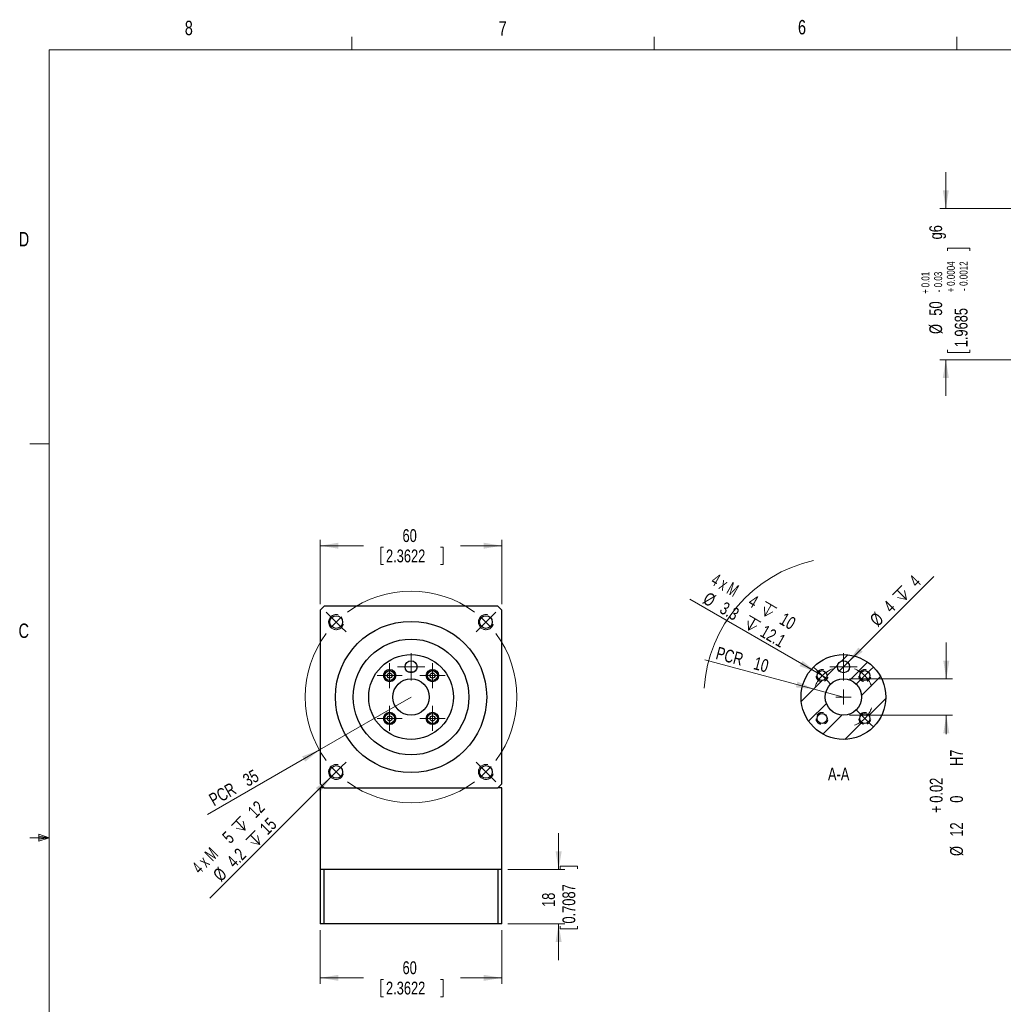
# Model space of a CAD drawing. Header units: millimetres. Extents: x 11 to 421, y 5 to 275.
# Tile 3 of 6: x 11 to 174, y 113 to 275. Entities that reach past the tile are written whole.
import ezdxf

# ---------------------------------------------------------------- set-up
doc = ezdxf.new("R2010")
doc.units = ezdxf.units.MM
doc.linetypes.add('HIDDEN', pattern=[1.905, 1.27, -0.635])
doc.styles.add('SLDTEXTSTYLE0', font='TXT', dxfattribs={"width": 0.75})
doc.styles.add('SLDTEXTSTYLE4', font='TXT', dxfattribs={"width": 0.65})
doc.dimstyles.new('SLDDIMSTYLE0', dxfattribs={"dimtxt": 2.116667, "dimasz": 3, "dimexe": 0, "dimexo": 0.0625, "dimgap": 0.529167, "dimtad": 2, "dimlfac": 2, "dimrnd": 1e-09, "dimzin": 12, "dimdsep": 46, "dimtxsty": 'SLDTEXTSTYLE0', "dimsah": 1, "dimcen": 0.09, "dimadec": 0, "dimazin": 0, "dimtfac": 1, "dimtmove": 0, "dimatfit": 3, "dimfxl": 1, "dimtolj": 1, "dimtzin": 12, "dimarcsym": 0})
doc.dimstyles.new('SLDDIMSTYLE1', dxfattribs={"dimtxt": 2.116667, "dimasz": 3, "dimexe": 0, "dimexo": 0.0625, "dimgap": 0.529167, "dimtad": 2, "dimlfac": 2, "dimrnd": 1e-09, "dimzin": 12, "dimdsep": 46, "dimtxsty": 'SLDTEXTSTYLE0', "dimsah": 1, "dimcen": 0.09, "dimadec": 0, "dimazin": 0, "dimtfac": 1, "dimtofl": 0, "dimtmove": 0, "dimatfit": 3, "dimfxl": 1, "dimtolj": 1, "dimtzin": 12, "dimarcsym": 0})
doc.dimstyles.new('SLDDIMSTYLE14', dxfattribs={"dimtxt": 2.116667, "dimasz": 3, "dimexe": 0, "dimexo": 0.0625, "dimgap": 0.529167, "dimtad": 2, "dimlfac": 2, "dimrnd": 1e-09, "dimzin": 12, "dimdsep": 46, "dimtxsty": 'SLDTEXTSTYLE0', "dimsah": 1, "dimcen": 0.09, "dimadec": 0, "dimazin": 0, "dimtfac": 1, "dimtmove": 0, "dimatfit": 3, "dimfxl": 1, "dimtolj": 1, "dimtzin": 12, "dimarcsym": 0})
doc.dimstyles.new('SLDDIMSTYLE15', dxfattribs={"dimtxt": 2.116667, "dimasz": 3, "dimexe": 0, "dimexo": 0.0625, "dimgap": 0.529167, "dimtad": 2, "dimlfac": 2, "dimrnd": 1e-09, "dimzin": 12, "dimdsep": 46, "dimtxsty": 'SLDTEXTSTYLE0', "dimsah": 1, "dimcen": 0.09, "dimadec": 0, "dimazin": 0, "dimtol": 1, "dimtp": 0.02, "dimtfac": 1, "dimtofl": 0, "dimtmove": 0, "dimatfit": 3, "dimfxl": 1, "dimtolj": 1, "dimarcsym": 0})
doc.dimstyles.new('SLDDIMSTYLE3', dxfattribs={"dimtxt": 2.116667, "dimasz": 3, "dimexe": 0, "dimexo": 0.0625, "dimgap": 0.529167, "dimtad": 0, "dimlfac": 2, "dimrnd": 1e-09, "dimzin": 12, "dimdsep": 46, "dimtxsty": 'SLDTEXTSTYLE0', "dimsah": 1, "dimcen": 0.09, "dimadec": 0, "dimazin": 0, "dimtfac": 1, "dimtofl": 0, "dimtmove": 0, "dimatfit": 3, "dimfxl": 1, "dimtolj": 1, "dimtzin": 12, "dimarcsym": 0})
doc.dimstyles.new('SLDDIMSTYLE5', dxfattribs={"dimtxt": 2.116667, "dimasz": 3, "dimexe": 0, "dimexo": 0.0625, "dimgap": 0.529167, "dimtad": 0, "dimlfac": 2, "dimrnd": 1e-09, "dimzin": 12, "dimdsep": 46, "dimtxsty": 'SLDTEXTSTYLE0', "dimsah": 1, "dimcen": 0.09, "dimadec": 0, "dimazin": 0, "dimtfac": 1, "dimtofl": 0, "dimtmove": 0, "dimatfit": 3, "dimfxl": 1, "dimtolj": 1, "dimtzin": 12, "dimarcsym": 0})
doc.dimstyles.new('SLDDIMSTYLE8', dxfattribs={"dimtxt": 2.116667, "dimasz": 3, "dimexe": 0, "dimexo": 0.0625, "dimgap": 0.529167, "dimtad": 0, "dimlfac": 2, "dimrnd": 1e-09, "dimzin": 12, "dimdsep": 46, "dimtxsty": 'SLDTEXTSTYLE0', "dimsah": 1, "dimcen": 0.09, "dimadec": 0, "dimazin": 0, "dimtol": 1, "dimtp": 0.01, "dimtm": 0.03, "dimtfac": 1, "dimtofl": 0, "dimtmove": 0, "dimatfit": 3, "dimfxl": 1, "dimtolj": 1, "dimarcsym": 0})

# ---------------------------------------------------------------- blocks, each defined once
blk = doc.blocks.new('SW_SYMBOL_HOLE_DEPTH')
at = {"color": 0, "linetype": 'Continuous', "lineweight": 0}
for p, q in [((0, 875), (800, 875)), ((400, 875), (400, 75)), ((100, 555), (400, 75)), ((700, 555), (400, 75))]:
    blk.add_line(p, q, dxfattribs=at)
blk = doc.blocks.new('*D15')
at = {"color": 7, "linetype": 'Continuous', "lineweight": 0}
for q in [(64.23, 151.89), (42.47, 130.13)]:
    blk.add_line((62.46, 150.12), q, dxfattribs=at)
blk.add_solid([(62.46, 150.12), (59.99, 148.36), (60.7, 147.65)], dxfattribs=at)
at = {"color": 7, "linetype": 'Continuous', "lineweight": 0, "xscale": 0.0027037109, "yscale": 0.0027037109, "zscale": 0.0027037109, "rotation": 45}
for p in [(47.7, 140.47), (50.09, 138.1)]:
    blk.add_blockref('SW_SYMBOL_HOLE_DEPTH', p, dxfattribs=at)
at = {"color": 7, "linetype": 'Continuous', "lineweight": 0, "attachment_point": 1, "rotation": 45}
for s, insert, char_height, style in [(' 12', (48.12, 144.33), 2.117, 'SLDTEXTSTYLE0'), ('15', (50.51, 141.97), 2.117, 'SLDTEXTSTYLE0'), ('4 x M', (39.32, 135.53), 2.117, 'SLDTEXTSTYLE4'), ('5', (44.32, 140.53), 2.12, 'SLDTEXTSTYLE0'), ('4.2 ', (45.05, 136.51), 2.117, 'SLDTEXTSTYLE0'), ('%%c', (42.8, 134.25), 2.117, 'SLDTEXTSTYLE0')]:
    blk.add_mtext(s, dxfattribs=dict(at, insert=insert, char_height=char_height, style=style))
blk = doc.blocks.new('*D16')
at = {"color": 7, "linetype": 'Continuous', "lineweight": 0}
for q in [(75.72, 163.38), (42.08, 143.96)]:
    blk.add_line((60.57, 154.63), q, dxfattribs=at)
blk.add_solid([(60.57, 154.63), (57.72, 153.57), (58.22, 152.7)], dxfattribs=at)
at = {"color": 7, "linetype": 'Continuous', "lineweight": 0, "char_height": 2.117, "attachment_point": 1, "rotation": 30, "style": 'SLDTEXTSTYLE0'}
for s, insert in [('35', (47.68, 150.34)), ('PCR ', (42.09, 147.12))]:
    blk.add_mtext(s, dxfattribs=dict(at, insert=insert))
blk = doc.blocks.new('*D17')
at = {"color": 7, "linetype": 'Continuous', "lineweight": 0}
for p, q in [((60.72, 178.72), (60.72, 189.38)), ((90.72, 178.72), (90.72, 189.38)), ((60.72, 188.38), (67.84, 188.38)), ((70.72, 188.13), (70.72, 185.27)), ((70.72, 188.13), (71.15, 188.13)), ((81.03, 188.13), (80.6, 188.13)), ((81.03, 188.13), (81.03, 185.27)), ((90.72, 188.38), (83.91, 188.38)), ((70.72, 185.27), (71.15, 185.27)), ((81.03, 185.27), (80.6, 185.27))]:
    blk.add_line(p, q, dxfattribs=at)
for points in [[(60.72, 188.38), (63.72, 187.88), (63.72, 188.88)], [(90.72, 188.38), (87.72, 188.88), (87.72, 187.88)]]:
    blk.add_solid(points, dxfattribs=at)
at = {"color": 7, "linetype": 'Continuous', "lineweight": 0, "char_height": 2.117, "attachment_point": 1, "style": 'SLDTEXTSTYLE0'}
for s, insert in [('60', (74.31, 191.11)), ('2.3622', (71.58, 187.75))]:
    blk.add_mtext(s, dxfattribs=dict(at, insert=insert))
blk = doc.blocks.new('*D18')
at = {"color": 7, "linetype": 'Continuous', "lineweight": 0}
for p, q in [((60.72, 124.88), (60.72, 115.98)), ((90.72, 124.88), (90.72, 115.98)), ((60.72, 116.98), (67.84, 116.98)), ((70.72, 116.73), (70.72, 113.87)), ((70.72, 116.73), (71.15, 116.73)), ((81.03, 116.73), (80.6, 116.73)), ((81.03, 116.73), (81.03, 113.87)), ((90.72, 116.98), (83.91, 116.98)), ((70.72, 113.87), (71.15, 113.87)), ((81.03, 113.87), (80.6, 113.87))]:
    blk.add_line(p, q, dxfattribs=at)
for points in [[(60.72, 116.98), (63.72, 116.48), (63.72, 117.48)], [(90.72, 116.98), (87.72, 117.48), (87.72, 116.48)]]:
    blk.add_solid(points, dxfattribs=at)
at = {"color": 7, "linetype": 'Continuous', "lineweight": 0, "char_height": 2.117, "attachment_point": 1, "style": 'SLDTEXTSTYLE0'}
for s, insert in [('60', (74.31, 119.71)), ('2.3622', (71.58, 116.35))]:
    blk.add_mtext(s, dxfattribs=dict(at, insert=insert))
blk = doc.blocks.new('*D19')
at = {"color": 7, "linetype": 'Continuous', "lineweight": 0}
for p, q in [((100.11, 134.88), (100.11, 140.88)), ((100.36, 135.41), (103.22, 135.41)), ((100.36, 135.41), (100.36, 134.98)), ((103.22, 135.41), (103.22, 134.98)), ((91.72, 134.88), (101.11, 134.88)), ((91.72, 125.88), (101.11, 125.88)), ((100.11, 125.88), (100.11, 119.88)), ((100.36, 125.09), (100.36, 125.52)), ((103.22, 125.09), (103.22, 125.52)), ((100.36, 125.09), (103.22, 125.09))]:
    blk.add_line(p, q, dxfattribs=at)
for points in [[(100.11, 134.88), (100.61, 137.88), (99.61, 137.88)], [(100.11, 125.88), (99.61, 122.88), (100.61, 122.88)]]:
    blk.add_solid(points, dxfattribs=at)
at = {"color": 7, "linetype": 'Continuous', "lineweight": 0, "char_height": 2.117, "attachment_point": 1, "rotation": 90, "style": 'SLDTEXTSTYLE0'}
for s, insert in [('0.7087', (100.74, 125.95)), ('18', (97.38, 128.69))]:
    blk.add_mtext(s, dxfattribs=dict(at, insert=insert))
blk = doc.blocks.new('SW_CENTERMARKSYMBOL_5')
at = {"color": 0, "linetype": 'Continuous', "lineweight": 0}
for p, q in [((-0.88, 0.88), (-1.63, 1.63)), ((0, 0), (-0.88, 0.88)), ((0, 0), (0.88, -0.88)), ((24.75, 0), (23.86, -0.88)), ((24.75, 0), (25.63, 0.88)), ((25.63, 0.88), (26.38, 1.63)), ((0.88, -0.88), (1.63, -1.63)), ((23.86, -0.88), (23.12, -1.63)), ((0, -24.75), (0.88, -23.86)), ((0.88, -23.86), (1.63, -23.12)), ((23.86, -23.86), (23.12, -23.12)), ((24.75, -24.75), (23.86, -23.86)), ((-0.88, -25.63), (-1.63, -26.38)), ((0, -24.75), (-0.88, -25.63)), ((24.75, -24.75), (25.63, -25.63)), ((25.63, -25.63), (26.38, -26.38))]:
    blk.add_line(p, q, dxfattribs=at)
for start, end in [(53.1851, 126.8149), (130.9074, 135), (45, 49.0926), (135, 139.0926), (40.9074, 45), (143.1851, 216.8149), (323.1851, 36.8149), (220.9074, 225), (315, 319.0926), (225, 229.0926), (310.9074, 315), (233.1851, 306.8149)]:
    blk.add_arc((12.37, -12.37), 17.5, start, end, dxfattribs=at)
blk = doc.blocks.new('SW_CENTERMARKSYMBOL_6')
at = {"color": 0, "linetype": 'Continuous', "lineweight": 0}
for p, q in [((0, 1.25), (0, 2.075)), ((-1.25, 0), (-2.075, 0)), ((0, 0), (-1.25, 0)), ((0, 0), (0, 1.25)), ((0, 0), (0, -1.25)), ((0, 0), (1.25, 0)), ((1.25, 0), (2.075, 0)), ((0, -1.25), (0, -2.075))]:
    blk.add_line(p, q, dxfattribs=at)
blk = doc.blocks.new('SW_CENTERMARKSYMBOL_7')
at = {"color": 0, "linetype": 'Continuous', "lineweight": 0}
for p, q in [((0, 1.25), (0, 2.075)), ((-1.25, 0), (-2.075, 0)), ((0, 0), (-1.25, 0)), ((0, 0), (0, 1.25)), ((0, 0), (0, -1.25)), ((0, 0), (1.25, 0)), ((1.25, 0), (2.075, 0)), ((0, -1.25), (0, -2.075))]:
    blk.add_line(p, q, dxfattribs=at)
blk = doc.blocks.new('SW_CENTERMARKSYMBOL_8')
at = {"color": 0, "linetype": 'Continuous', "lineweight": 0}
for p, q in [((0, 1.25), (0, 2.075)), ((-1.25, 0), (-2.075, 0)), ((0, 0), (-1.25, 0)), ((0, 0), (0, 1.25)), ((0, 0), (0, -1.25)), ((0, 0), (1.25, 0)), ((1.25, 0), (2.075, 0)), ((0, -1.25), (0, -2.075))]:
    blk.add_line(p, q, dxfattribs=at)
blk = doc.blocks.new('SW_CENTERMARKSYMBOL_9')
at = {"color": 0, "linetype": 'Continuous', "lineweight": 0}
for p, q in [((0, 1.25), (0, 2.075)), ((-1.25, 0), (-2.075, 0)), ((0, 0), (-1.25, 0)), ((0, 0), (0, 1.25)), ((0, 0), (0, -1.25)), ((0, 0), (1.25, 0)), ((1.25, 0), (2.075, 0)), ((0, -1.25), (0, -2.075))]:
    blk.add_line(p, q, dxfattribs=at)
blk = doc.blocks.new('SW_CENTERMARKSYMBOL_10')
at = {"color": 0, "linetype": 'Continuous', "lineweight": 0}
for p, q in [((0, 1.25), (0, 2.25)), ((-1.25, 0), (-2.25, 0)), ((0, 0), (-1.25, 0)), ((0, 0), (0, 1.25)), ((0, 0), (0, -1.25)), ((0, 0), (1.25, 0)), ((1.25, 0), (2.25, 0)), ((0, -1.25), (0, -2.25))]:
    blk.add_line(p, q, dxfattribs=at)
blk = doc.blocks.new('*D34')
at = {"color": 7, "linetype": 'Continuous', "lineweight": 0}
for p, q in [((164.1, 244.12), (164.1, 250.12)), ((202.69, 244.12), (163.1, 244.12)), ((164.35, 237.54), (168.05, 237.54)), ((164.35, 237.54), (164.35, 237.11)), ((168.05, 237.54), (168.05, 237.11)), ((164.35, 220.31), (164.35, 220.73)), ((164.35, 220.31), (168.05, 220.31)), ((168.05, 220.31), (168.05, 220.73)), ((202.69, 219.12), (163.1, 219.12)), ((164.1, 219.12), (164.1, 213.12))]:
    blk.add_line(p, q, dxfattribs=at)
for points in [[(164.1, 244.12), (164.6, 247.12), (163.6, 247.12)], [(164.1, 219.12), (163.6, 216.12), (164.6, 216.12)]]:
    blk.add_solid(points, dxfattribs=at)
at = {"color": 7, "linetype": 'Continuous', "lineweight": 0, "attachment_point": 1, "rotation": 90, "style": 'SLDTEXTSTYLE0'}
for s, insert, char_height in [(' g6', (161.37, 238.4), 2.117), ('0.0004', (164.27, 231.31), 1.323), ('0.0012', (166.37, 231.31), 1.323), ('0.01', (160.07, 231.07), 1.323), ('0.03', (162.17, 231.07), 1.323), ('+', (164.27, 230.25), 1.32), ('-', (166.37, 230.49), 1.32), ('+', (160.07, 230), 1.32), ('50', (161.37, 226.39), 2.117), ('-', (162.17, 230.24), 1.32), ('1.9685', (165.57, 221.16), 2.117), ('%%c', (161.37, 223.36), 2.117)]:
    blk.add_mtext(s, dxfattribs=dict(at, insert=insert, char_height=char_height))
blk = doc.blocks.new('*D52')
at = {"color": 7, "linetype": 'Continuous', "lineweight": 0}
for q in [(121.8, 179.53), (144.51, 166.42)]:
    blk.add_line((142.78, 167.42), q, dxfattribs=at)
blk.add_solid([(142.78, 167.42), (140.43, 169.35), (139.93, 168.49)], dxfattribs=at)
at = {"color": 7, "linetype": 'Continuous', "lineweight": 0, "xscale": 0.0027037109, "yscale": 0.0027037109, "zscale": 0.0027037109, "rotation": -30}
for p in [(133.13, 177.12), (130.45, 174.79)]:
    blk.add_blockref('SW_SYMBOL_HOLE_DEPTH', p, dxfattribs=at)
at = {"color": 7, "linetype": 'Continuous', "lineweight": 0, "attachment_point": 1, "rotation": 330}
for s, insert, char_height, style in [('4 x M', (126.19, 183.94), 2.117, 'SLDTEXTSTYLE4'), ('%%c', (124.84, 180.84), 2.117, 'SLDTEXTSTYLE0'), ('3.3 ', (127.61, 179.24), 2.117, 'SLDTEXTSTYLE0'), ('4', (132.32, 180.4), 2.12, 'SLDTEXTSTYLE0'), (' 10', (136.97, 177.72), 2.117, 'SLDTEXTSTYLE0'), ('12.1', (134.29, 175.38), 2.117, 'SLDTEXTSTYLE0')]:
    blk.add_mtext(s, dxfattribs=dict(at, insert=insert, char_height=char_height, style=style))
blk = doc.blocks.new('*D53')
at = {"color": 7, "linetype": 'Continuous', "lineweight": 0}
for q in [(162.1, 183.3), (146.47, 167.68)]:
    blk.add_line((147.89, 169.09), q, dxfattribs=at)
blk.add_solid([(147.89, 169.09), (150.36, 170.86), (149.65, 171.56)], dxfattribs=at)
at = {"color": 7, "linetype": 'Continuous', "lineweight": 0, "xscale": 0.0027037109, "yscale": 0.0027037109, "zscale": 0.0027037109, "rotation": 45}
blk.add_blockref('SW_SYMBOL_HOLE_DEPTH', (156.98, 178.58), dxfattribs=at)
at = {"color": 7, "linetype": 'Continuous', "lineweight": 0, "attachment_point": 1, "rotation": 45, "style": 'SLDTEXTSTYLE0'}
for s, insert, char_height in [(' 4', (157.4, 182.45), 2.117), ('4', (153.6, 178.65), 2.12), ('%%c', (151.34, 176.39), 2.117)]:
    blk.add_mtext(s, dxfattribs=dict(at, insert=insert, char_height=char_height))
blk = doc.blocks.new('*D54')
at = {"color": 7, "linetype": 'Continuous', "lineweight": 0}
for q in [(124.25, 169.53), (147.18, 163.38)]:
    blk.add_line((142.35, 164.68), q, dxfattribs=at)
blk.add_arc((147.18, 163.38), 23.07, 102.3256, 176.3099, dxfattribs=at)
blk.add_solid([(142.35, 164.68), (139.58, 165.94), (139.32, 164.97)], dxfattribs=at)
at = {"color": 7, "linetype": 'Continuous', "lineweight": 0, "char_height": 2.117, "attachment_point": 1, "rotation": 345, "style": 'SLDTEXTSTYLE0'}
for s, insert in [('PCR ', (126.49, 171.74)), ('10', (132.72, 170.07))]:
    blk.add_mtext(s, dxfattribs=dict(at, insert=insert))
blk = doc.blocks.new('*D55')
at = {"color": 7, "linetype": 'Continuous', "lineweight": 0}
for p, q in [((164.18, 166.38), (164.18, 172.38)), ((148.18, 166.38), (165.18, 166.38)), ((148.18, 160.38), (165.18, 160.38)), ((164.18, 160.38), (164.18, 157.24))]:
    blk.add_line(p, q, dxfattribs=at)
for points in [[(164.18, 166.38), (164.68, 169.38), (163.68, 169.38)], [(164.18, 160.38), (163.68, 157.38), (164.68, 157.38)]]:
    blk.add_solid(points, dxfattribs=at)
at = {"color": 7, "linetype": 'Continuous', "lineweight": 0, "attachment_point": 1, "rotation": 90, "style": 'SLDTEXTSTYLE0'}
for s, insert, char_height in [(' H7', (164.81, 151.39), 2.117), ('0.02', (161.45, 145.91), 2.117), ('0', (164.81, 145.91), 2.12), ('+', (161.45, 144.21), 2.12), ('12', (164.81, 140.3), 2.117), ('%%c', (164.81, 137.11), 2.117)]:
    blk.add_mtext(s, dxfattribs=dict(at, insert=insert, char_height=char_height))
blk = doc.blocks.new('SW_CENTERMARKSYMBOL_18')
at = {"color": 0, "linetype": 'Continuous', "lineweight": 0}
for p, q in [((0, 1.25), (0, 2.25)), ((-1.25, 0), (-2.25, 0)), ((0, 0), (-1.25, 0)), ((0, 0), (0, 1.25)), ((0, 0), (0, -1.25)), ((0, 0), (1.25, 0)), ((1.25, 0), (2.25, 0)), ((0, -1.25), (0, -2.25))]:
    blk.add_line(p, q, dxfattribs=at)
blk = doc.blocks.new('SW_CENTERMARKSYMBOL_19')
at = {"color": 0, "linetype": 'Continuous', "lineweight": 0}
for p, q in [((-0.88, 0.88), (-1.47, 1.47)), ((0, 0), (-0.88, 0.88)), ((0, 0), (0.88, -0.88)), ((7.07, 0), (6.19, -0.88)), ((7.07, 0), (7.95, 0.88)), ((7.95, 0.88), (8.54, 1.47)), ((0.88, -0.88), (1.47, -1.47)), ((6.19, -0.88), (5.6, -1.47)), ((3.54, -3.54), (3.54, -2.29)), ((3.54, -3.54), (3.54, -2.29)), ((3.54, -3.54), (2.29, -3.54)), ((3.54, -3.54), (2.29, -3.54)), ((3.54, -3.54), (3.54, -4.79)), ((3.54, -3.54), (4.79, -3.54)), ((3.54, -3.54), (3.54, -4.79)), ((3.54, -3.54), (4.79, -3.54)), ((6.19, -6.19), (5.6, -5.6)), ((7.07, -7.07), (6.19, -6.19)), ((7.07, -7.07), (7.95, -7.95)), ((7.95, -7.95), (8.54, -8.54))]:
    blk.add_line(p, q, dxfattribs=at)
for start, end in [(135, 149.3239), (120.6761, 135), (111.2223, 120.6761), (59.3239, 68.7777), (45, 59.3239), (30.6761, 45), (149.3239, 158.7777), (21.2223, 30.6761), (315, 329.3239), (329.3239, 338.7777), (291.2223, 300.6761), (300.6761, 315)]:
    blk.add_arc((3.54, -3.54), 5, start, end, dxfattribs=at)

msp = doc.modelspace()

# ---------------------------------------------------------------- hatches: boundary and pattern name
at = {"linetype": 'Continuous', "lineweight": 0}
h = msp.add_hatch(dxfattribs=at)
h.set_pattern_fill('ANSI31', style=0)
edge = h.paths.add_edge_path(flags=0)
edge.add_arc((147.1784, 163.383), 7, 0, 360)
edge = h.paths.add_edge_path(flags=0)
edge.add_arc((143.6428, 159.8475), 0.825, 0, 360)
edge = h.paths.add_edge_path(flags=0)
edge.add_arc((150.7139, 166.9185), 0.825, 0, 360)
edge = h.paths.add_edge_path(flags=0)
edge.add_arc((147.1784, 168.383), 1, 0, 360)
edge = h.paths.add_edge_path(flags=0)
edge.add_arc((143.6428, 166.9185), 0.825, 0, 360)
edge = h.paths.add_edge_path(flags=0)
edge.add_arc((150.7139, 159.8475), 0.825, 0, 360)
edge = h.paths.add_edge_path(flags=0)
edge.add_arc((147.1784, 163.383), 3, 0, 360)
h = msp.add_hatch(dxfattribs=at)
h.set_pattern_fill('ANSI31', style=0)
edge = h.paths.add_edge_path(flags=0)
edge.add_arc((147.1784, 163.383), 7, 0, 360)
edge = h.paths.add_edge_path(flags=0)
edge.add_arc((143.6428, 159.8475), 0.825, 0, 360)
edge = h.paths.add_edge_path(flags=0)
edge.add_arc((150.7139, 166.9185), 0.825, 0, 360)
edge = h.paths.add_edge_path(flags=0)
edge.add_arc((147.1784, 168.383), 1, 0, 360)
edge = h.paths.add_edge_path(flags=0)
edge.add_arc((143.6428, 166.9185), 0.825, 0, 360)
edge = h.paths.add_edge_path(flags=0)
edge.add_arc((150.7139, 159.8475), 0.825, 0, 360)
edge = h.paths.add_edge_path(flags=0)
edge.add_arc((147.1784, 163.383), 3, 0, 360)

# ---------------------------------------------------------------- linework, layer by layer
at = {"color": 7, "linetype": 'Continuous', "lineweight": 0}
for p, q in [((65.9067, 270.3087), (65.9067, 272.4626)), ((115.9129, 270.3087), (115.9129, 272.4626)), ((165.9192, 270.3087), (165.9192, 272.4626)), ((15.9068, 270.3087), (415.9568, 270.3087)), ((15.9068, 270.3087), (15.9068, 9.9587)), ((15.9068, 205.2212), (12.7318, 205.2212)), ((15.9068, 140.1337), (12.7318, 140.1337)), ((14.2004, 140.7435), (14.2004, 139.5602)), ((15.9068, 140.1337), (14.2004, 140.7435)), ((15.9068, 140.1337), (14.2004, 140.3632)), ((15.9068, 140.1337), (14.2004, 139.8718)), ((15.9068, 140.1337), (14.2004, 139.5602))]:
    msp.add_line(p, q, dxfattribs=at)
at = {"color": 7, "linetype": 'Continuous', "lineweight": 30}
for p, q in [((60.7211, 177.7205), (60.7211, 149.0456)), ((90.0586, 178.383), (61.3837, 178.383)), ((90.7211, 149.0456), (90.7211, 177.7205)), ((61.3837, 148.383), (60.7211, 148.383)), ((61.3837, 148.383), (90.0586, 148.383)), ((90.7211, 148.383), (90.0586, 148.383)), ((60.7211, 134.883), (60.7211, 125.883)), ((61.3837, 134.883), (60.7211, 134.883)), ((61.3837, 125.883), (61.3837, 134.883)), ((75.7211, 134.883), (61.3837, 134.883)), ((90.0586, 134.883), (75.7211, 134.883)), ((90.0586, 134.883), (90.0586, 125.883)), ((90.7211, 134.883), (90.0586, 134.883)), ((90.7211, 125.883), (90.7211, 134.883)), ((61.3837, 125.883), (60.7211, 125.883)), ((90.0586, 125.883), (61.3837, 125.883)), ((90.7211, 125.883), (90.0586, 125.883))]:
    msp.add_line(p, q, dxfattribs=at)
for centre, radius in [((63.3468, 175.7574), 1.05), ((75.7211, 163.383), 12.5), ((88.0955, 175.7574), 1.05), ((75.7211, 163.383), 9.5621), ((75.7211, 163.383), 7), ((75.7211, 168.383), 1), ((147.1784, 163.383), 7), ((147.1784, 168.383), 1), ((72.1856, 166.9185), 1.0125), ((72.1856, 166.9185), 0.825), ((79.2567, 166.9185), 1.0125), ((79.2567, 166.9185), 0.825), ((143.6428, 166.9185), 0.825), ((150.7139, 166.9185), 0.825), ((72.1856, 166.9185), 0.4089), ((75.7211, 163.383), 3), ((79.2567, 166.9185), 0.4089), ((147.1784, 163.383), 3), ((72.1856, 159.8475), 1.0125), ((72.1856, 159.8475), 0.825), ((72.1856, 159.8475), 0.4089), ((79.2567, 159.8475), 1.0125), ((79.2567, 159.8475), 0.825), ((79.2567, 159.8475), 0.4089), ((143.6428, 159.8475), 0.825), ((150.7139, 159.8475), 0.825), ((63.3468, 151.0086), 1.05), ((88.0955, 151.0086), 1.05)]:
    msp.add_circle(centre, radius, dxfattribs=at)
for start, end in [(133.706268, 136.293732), (43.706268, 46.293732), (223.706268, 226.293732), (313.706268, 316.293732)]:
    msp.add_arc((75.7211, 163.383), 20.75, start, end, dxfattribs=at)
at = {"color": 7, "linetype": 'HIDDEN', "lineweight": 0}
for centre, radius in [((63.3468, 175.7574), 1.25), ((88.0955, 175.7574), 1.25), ((143.6428, 166.9185), 1), ((150.7139, 166.9185), 1), ((143.6428, 159.8475), 1), ((150.7139, 159.8475), 1), ((63.3468, 151.0086), 1.25), ((88.0955, 151.0086), 1.25)]:
    msp.add_arc(centre, radius, 75, 345, dxfattribs=at)
at = {"color": 7, "linetype": 'Continuous', "lineweight": 0}
for centre, radius in [((63.3468, 175.7574), 1.25), ((88.0955, 175.7574), 1.25), ((72.1856, 166.9185), 1), ((79.2567, 166.9185), 1), ((72.1856, 159.8475), 1), ((79.2567, 159.8475), 1), ((63.3468, 151.0086), 1.25), ((88.0955, 151.0086), 1.25)]:
    msp.add_arc(centre, radius, 75, 345, dxfattribs=at)
at = {"color": 7, "linetype": 'Continuous', "lineweight": 30}
msp.add_open_spline([(75.1944, 167.533), (75.3658, 167.533), (75.5416, 167.533), (75.9028, 167.533), (76.077, 167.533), (76.2479, 167.533)], degree=3, knots=[0, 0, 0, 0, 0.5, 0.5, 1, 1, 1, 1], dxfattribs=at)
for points in [[(60.7211, 148.383), (60.7211, 134.883)], [(90.7211, 134.883), (90.7211, 148.383)]]:
    msp.add_open_spline(points, degree=1, dxfattribs=at)

# ---------------------------------------------------------------- block references
at = {"color": 7, "linetype": 'Continuous', "lineweight": 0}
for name, p in [('SW_CENTERMARKSYMBOL_5', (63.3468, 175.7574)), ('SW_CENTERMARKSYMBOL_10', (75.7211, 168.383)), ('SW_CENTERMARKSYMBOL_18', (147.1784, 168.383)), ('SW_CENTERMARKSYMBOL_9', (72.1856, 166.9185)), ('SW_CENTERMARKSYMBOL_8', (79.2567, 166.9185)), ('SW_CENTERMARKSYMBOL_19', (143.6428, 166.9185)), ('SW_CENTERMARKSYMBOL_6', (72.1856, 159.8475)), ('SW_CENTERMARKSYMBOL_7', (79.2567, 159.8475))]:
    msp.add_blockref(name, p, dxfattribs=at)

# ---------------------------------------------------------------- texts
at = {"color": 7, "linetype": 'Continuous', "lineweight": 0, "attachment_point": 1, "style": 'SLDTEXTSTYLE0'}
for s, insert, char_height in [('8', (38.3309, 275.1201), 2.3813), ('7', (90.1951, 275.0479), 2.3813), ('6', (139.6667, 275.2534), 2.3813), ('D', (10.8867, 240.2217), 2.3813), ('C', (10.8538, 175.5227), 2.3813), ('A-A', (144.6207, 151.7143), 2.11667)]:
    msp.add_mtext(s, dxfattribs=dict(at, insert=insert, char_height=char_height))

# ---------------------------------------------------------------- dimensions: what is measured, and where the dimension line sits
at = {"color": 7, "linetype": 'Continuous', "lineweight": 0}
for base, p1, p2, text, dimstyle, picture, middle in [((164.0996, 219.1189), (203.6863, 244.1189), (203.6863, 219.1189), '%%c<> g6', 'SLDDIMSTYLE8', '*D34', (164.0996, 230.8734)), ((164.1784, 160.383), (147.1784, 166.383), (147.1784, 160.383), '%%c<> H7', 'SLDDIMSTYLE15', '*D55', (164.1784, 146.383))]:
    dim = msp.add_linear_dim(base=base, p1=p1, p2=p2, angle=90, text=text, dimstyle=dimstyle, dxfattribs=at)
    dim.commit()
    dim.dimension.update_dxf_attribs({"geometry": picture, "text_midpoint": middle, "dimtype": 160})
for base, p1, p2, picture, middle in [((90.7211, 188.383), (60.7211, 177.7205), (90.7211, 177.7205), '*D17', (75.8737, 188.383)), ((90.7211, 116.9815), (60.7211, 125.883), (90.7211, 125.883), '*D18', (75.8737, 116.9815))]:
    dim = msp.add_linear_dim(base=base, p1=p1, p2=p2, dimstyle='SLDDIMSTYLE5', dxfattribs=at)
    dim.commit()
    dim.dimension.update_dxf_attribs({"geometry": picture, "text_midpoint": middle, "dimtype": 160})
for center, mpoint, picture, middle in [((147.1784, 163.383), (142.3487, 164.6771), '*D54', (130.3347, 167.8963)), ((75.7211, 163.383), (60.5657, 154.633), '*D16', (47.5661, 147.1277))]:
    dim = msp.add_radius_dim(center=center, mpoint=mpoint, text='PCR <>', dimstyle='SLDDIMSTYLE1', dxfattribs=at)
    dim.commit()
    dim.dimension.update_dxf_attribs({"geometry": picture, "text_midpoint": middle, "dimtype": 164})
for p1, p2, text, picture, middle in [((144.5089, 166.4185), (142.7768, 167.4185), '4 x M<> {\\fGDT;x} 10\\P%%c3.3 {\\fGDT;x}12.1', '*D52', (129.9647, 174.8156)), ((64.2307, 151.8925), (62.4629, 150.1247), '4 x M<> {\\fGDT;x} 12\\P%%c4.2 {\\fGDT;x}15', '*D15', (49.1793, 136.8412))]:
    dim = msp.add_diameter_dim_2p(p1=p1, p2=p2, text=text, dimstyle='SLDDIMSTYLE0', override={"dimpost": '<>'}, dxfattribs=at)
    dim.commit()
    dim.dimension.update_dxf_attribs({"geometry": picture, "text_midpoint": middle, "dimtype": 163})
dim = msp.add_diameter_dim_2p(p1=(146.4713, 167.6759), p2=(147.8855, 169.0901), text='<> {\\fGDT;x} 4', dimstyle='SLDDIMSTYLE14', dxfattribs=at)
dim.commit()
dim.dimension.update_dxf_attribs({"geometry": '*D53', "text_midpoint": (157.1906, 178.3952), "dimtype": 163})
dim = msp.add_linear_dim(base=(100.1114, 125.883), p1=(90.7211, 134.883), p2=(90.7211, 125.883), angle=90, dimstyle='SLDDIMSTYLE3', dxfattribs=at)
dim.commit()
dim.dimension.update_dxf_attribs({"geometry": '*D19', "text_midpoint": (100.1114, 130.2495), "dimtype": 160})

doc.saveas('drawing.dxf')
